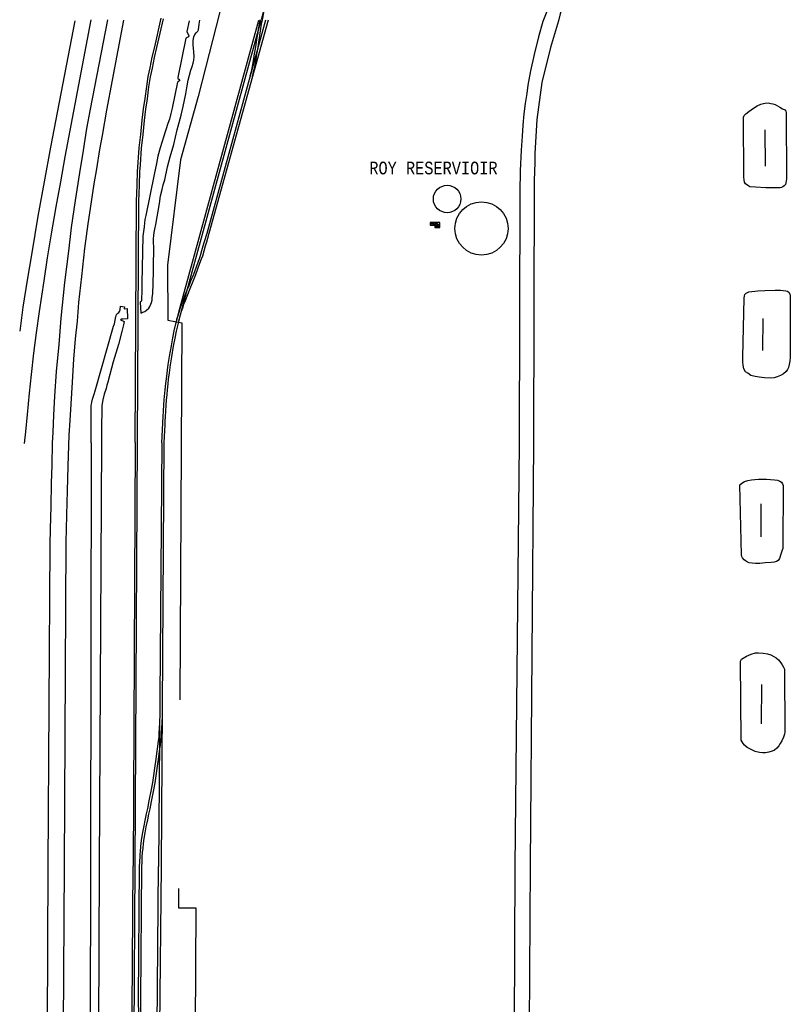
# Model space of a CAD drawing. Extents: x -0.5 to 41.9, y -0.5 to 29.8.
# Tile 21 of 128: x 3.9 to 4.9, y 11.9 to 13.2. Entities that reach past the tile are written whole.
import ezdxf
from ezdxf.enums import TextEntityAlignment as Align

# ---------------------------------------------------------------- set-up
doc = ezdxf.new("R2010")
doc.units = 0
doc.header["$MEASUREMENT"] = 0
doc.linetypes.add('DASHDOT', pattern=[1, 0.5, -0.25, 0, -0.25])
for name, color, linetype in [('11', 2, 'CONTINUOUS'), ('21', 5, 'CONTINUOUS'), ('23', 1, 'CONTINUOUS'), ('31', 2, 'DASHDOT'), ('41', 4, 'CONTINUOUS'), ('43', 3, 'CONTINUOUS'), ('44', 1, 'CONTINUOUS')]:
    doc.layers.add(name, color=color, linetype=linetype)
doc.styles.add('MONOTXT', font='MONOTXT', dxfattribs={"height": 0.2})

msp = doc.modelspace()

# ---------------------------------------------------------------- linework, layer by layer
at = {"layer": '11'}
for p, q in [((4.5629, 12.6429), (4.5575, 12.082)), ((4.5819, 12.643), (4.5778, 12.0844)), ((3.9382, 12.0829), (3.9352, 11.5204)), ((3.9597, 12.0829), (3.9566, 11.5207)), ((4.5575, 12.082), (4.5557, 11.6767)), ((4.5778, 12.0844), (4.5752, 11.6713))]:
    msp.add_line(p, q, dxfattribs=at)
for points in [[(4.7444, 13.4953), (4.7386, 13.4845), (4.7317, 13.4716), (4.7269, 13.4625), (4.6521, 13.3336), (4.648, 13.3262), (4.643, 13.3167), (4.6368, 13.3052), (4.6324, 13.296), (4.6287, 13.2886), (4.6233, 13.2772), (4.6192, 13.2677), (4.6157, 13.2598), (4.6111, 13.2477), (4.6075, 13.2378), (4.6047, 13.2304), (4.6013, 13.2212), (4.5987, 13.2135), (4.5962, 13.2069), (4.5944, 13.2026)], [(4.7485, 13.4653), (4.7409, 13.4512), (4.663, 13.3156), (4.6511, 13.2928), (4.6393, 13.2671), (4.629, 13.2429), (4.6205, 13.2209), (4.6176, 13.2126), (4.615, 13.2036)], [(3.9738, 13.2036), (3.9416, 13.0359), (3.9333, 12.99), (3.9251, 12.9445), (3.9169, 12.8957), (3.9106, 12.8596), (3.905, 12.8236), (3.9009, 12.7921)], [(3.9952, 13.2047), (3.9608, 13.023), (3.9548, 12.9901), (3.9488, 12.9569), (3.9428, 12.9211), (3.9375, 12.8892), (3.9329, 12.8588), (3.9265, 12.818), (3.9229, 12.7897), (3.919, 12.7627), (3.916, 12.7347), (3.9134, 12.7098), (3.9108, 12.6814), (3.9085, 12.6585), (3.9066, 12.6432)], [(4.0171, 13.2048), (3.9945, 13.0861), (3.9896, 13.0606), (3.9848, 13.0313), (3.9801, 13.002), (3.9743, 12.965), (3.9692, 12.9296), (3.9654, 12.898), (3.9603, 12.8566), (3.9556, 12.8091), (3.9527, 12.7744), (3.9492, 12.7386), (3.9471, 12.7058), (3.9457, 12.6804), (3.9446, 12.6582), (3.9437, 12.6433)], [(4.0385, 13.2042), (4.0158, 13.085), (4.0102, 13.0516), (4.0068, 13.0327), (4.0025, 13.007), (3.9991, 12.9871), (3.9956, 12.9635), (3.9912, 12.9341), (3.9869, 12.9015), (3.983, 12.8646), (3.9789, 12.8299), (3.9769, 12.8054), (3.9742, 12.7817), (3.972, 12.755), (3.9703, 12.7245), (3.9685, 12.6954), (3.9672, 12.6734), (3.9659, 12.6539), (3.9654, 12.6406)], [(4.5944, 13.2026), (4.5888, 13.182), (4.5829, 13.1588), (4.578, 13.1371), (4.5744, 13.1182), (4.5731, 13.1072), (4.5711, 13.0939), (4.5694, 13.0799), (4.5677, 13.0649), (4.5668, 13.0505), (4.5655, 13.0321), (4.5645, 13.0047), (4.5637, 12.9767), (4.5629, 12.6429)], [(4.615, 13.2036), (4.6047, 13.1679), (4.5933, 13.1215), (4.5907, 13.1053), (4.5865, 13.0728), (4.5836, 13.0277), (4.5837, 13.0158), (4.5829, 12.9919), (4.5819, 12.643)], [(3.9437, 12.6433), (3.9434, 12.6145), (3.9427, 12.5903), (3.942, 12.5594), (3.9412, 12.5299), (3.9409, 12.5093), (3.9382, 12.0829)], [(3.9654, 12.6406), (3.9648, 12.6131), (3.9636, 12.5801), (3.963, 12.5484), (3.9626, 12.529), (3.962, 12.5129), (3.9597, 12.0829)]]:
    msp.add_lwpolyline(points, dxfattribs=at)
at = {"layer": '21'}
for centre, radius in [((4.4675, 12.9672), 0.0182), ((4.5131, 12.9281), 0.0353)]:
    msp.add_circle(centre, radius, dxfattribs=at)
at = {"layer": '31'}
msp.add_lwpolyline([(4.5764, 14.702), (4.5582, 14.4979), (4.5095, 14.2601), (4.3967, 13.95), (4.3285, 13.7582), (4.2182, 13.4211), (4.1376, 13.1033), (4.1142, 13.0193), (4.0967, 12.8794), (4.0974, 12.8064), (4.116, 12.8031), (4.1113, 12.0276), (4.1342, 12.0274), (4.1324, 11.6362)], dxfattribs=at)
at = {"layer": '41'}
for p, q in [((4.054, 12.6444), (4.0513, 12.0826)), ((4.0566, 12.6467), (4.0537, 12.0829)), ((4.0894, 12.644), (4.0851, 12.0824)), ((4.092, 12.6439), (4.0882, 12.0828)), ((4.0801, 11.5191), (4.0851, 12.0824)), ((4.0882, 12.0828), (4.0827, 11.5191))]:
    msp.add_line(p, q, dxfattribs=at)
for points in [[(4.3236, 13.5818), (4.2211, 13.2048)], [(4.228, 13.2302), (4.2267, 13.225), (4.2252, 13.2194), (4.2245, 13.2162), (4.2236, 13.2121), (4.2232, 13.2092), (4.2225, 13.2047)], [(4.054, 12.6444), (4.0558, 12.9652), (4.0561, 12.9739), (4.0565, 12.986), (4.0571, 13.0032), (4.0594, 13.0351), (4.0613, 13.0528), (4.0632, 13.0717), (4.0652, 13.0867), (4.0672, 13.1006), (4.0692, 13.1162), (4.0714, 13.1294), (4.0739, 13.1411), (4.0766, 13.1552), (4.0798, 13.1688), (4.0885, 13.2068)], [(4.091, 13.2061), (4.0823, 13.1682), (4.0792, 13.1547), (4.0764, 13.1405), (4.074, 13.129), (4.0718, 13.1158), (4.0697, 13.1002), (4.0678, 13.0863), (4.0657, 13.0714), (4.0639, 13.0526), (4.062, 13.0348), (4.0604, 13.0124), (4.0598, 13.003), (4.0591, 12.9859), (4.0587, 12.9738), (4.0584, 12.9651), (4.0566, 12.6467)], [(4.0894, 12.644), (4.0911, 12.6789), (4.0915, 12.6859), (4.092, 12.6941), (4.0925, 12.7008), (4.0938, 12.7144), (4.0946, 12.7226), (4.0953, 12.7288), (4.0953, 12.7289), (4.0979, 12.7477), (4.0996, 12.7585), (4.1019, 12.7725), (4.1019, 12.7726), (4.1038, 12.783), (4.1038, 12.7831), (4.1058, 12.7926), (4.1082, 12.8033), (4.1101, 12.8102), (4.1124, 12.8191), (4.1162, 12.8336), (4.2181, 13.2045)], [(4.2206, 13.2038), (4.1188, 12.833), (4.117, 12.8264), (4.1149, 12.8185), (4.1126, 12.8095), (4.1108, 12.8026), (4.1084, 12.792), (4.1064, 12.7825), (4.1045, 12.7721), (4.1022, 12.7581), (4.1004, 12.7473), (4.099, 12.7367), (4.0979, 12.7285), (4.0972, 12.7223), (4.0964, 12.7141), (4.0958, 12.7079), (4.0951, 12.7005), (4.0947, 12.694), (4.0941, 12.6857), (4.0937, 12.6787), (4.0933, 12.6723), (4.0932, 12.6681), (4.092, 12.6439)], [(4.1091, 12.8063), (4.1094, 12.8078), (4.1113, 12.8141), (4.1126, 12.8187), (4.1126, 12.8188), (4.1141, 12.8232), (4.1158, 12.8281), (4.1178, 12.833), (4.1208, 12.8409), (4.1231, 12.8467), (4.1231, 12.8468), (4.1251, 12.8514), (4.1279, 12.8587), (4.1316, 12.8677), (4.1391, 12.8883), (4.1406, 12.8924), (4.1425, 12.8987), (4.1442, 12.9052), (4.146, 12.9108), (4.1492, 12.9221), (4.227, 13.2048)], [(4.2301, 13.2043), (4.1517, 12.9214), (4.1499, 12.9149), (4.1485, 12.9101), (4.1468, 12.9045), (4.145, 12.898), (4.1431, 12.8916), (4.1416, 12.8874), (4.1394, 12.8815), (4.1367, 12.8742), (4.134, 12.8668), (4.1304, 12.8577), (4.1275, 12.8504), (4.1255, 12.8457), (4.1232, 12.84), (4.1202, 12.8321), (4.1182, 12.8272), (4.1165, 12.8223), (4.1151, 12.818), (4.1138, 12.8133), (4.1128, 12.8099), (4.112, 12.8071), (4.1116, 12.8056)], [(4.2064, 13.1305), (4.2081, 13.1364), (4.2091, 13.1405), (4.2095, 13.1434), (4.2104, 13.1478), (4.2123, 13.1596), (4.2131, 13.1643), (4.2138, 13.169), (4.2139, 13.169), (4.2158, 13.1814), (4.2168, 13.1875), (4.2176, 13.1936), (4.2177, 13.1937), (4.2186, 13.1996), (4.2195, 13.2047)], [(4.2221, 13.2043), (4.2212, 13.1991), (4.2202, 13.1933), (4.2194, 13.1871), (4.2183, 13.1809), (4.2174, 13.175), (4.2164, 13.1686), (4.2157, 13.1638), (4.2148, 13.1591), (4.2137, 13.1523), (4.2129, 13.1473), (4.2121, 13.1429), (4.2116, 13.14), (4.2106, 13.1357), (4.2089, 13.1297)], [(4.0598, 12.0809), (4.06, 12.0895), (4.0604, 12.0952), (4.0607, 12.0989), (4.0609, 12.1016), (4.0616, 12.1093), (4.062, 12.1131), (4.0629, 12.1199), (4.0641, 12.1273), (4.0691, 12.1521), (4.0707, 12.1593), (4.0727, 12.1691), (4.0756, 12.1845), (4.0774, 12.1937), (4.0784, 12.1997), (4.0792, 12.206), (4.0802, 12.2126), (4.0817, 12.2244), (4.0827, 12.2321), (4.0837, 12.2383), (4.085, 12.2485), (4.0856, 12.254), (4.0859, 12.2586), (4.0864, 12.2663), (4.0865, 12.2719), (4.0865, 12.2772)], [(4.0894, 12.2772), (4.0894, 12.2718), (4.089, 12.2661), (4.0885, 12.2584), (4.0882, 12.2538), (4.0877, 12.2483), (4.0871, 12.2434), (4.0863, 12.2379), (4.0853, 12.2317), (4.0843, 12.2241), (4.0836, 12.2183), (4.0828, 12.2123), (4.0818, 12.2056), (4.0809, 12.1993), (4.08, 12.1932), (4.0782, 12.184), (4.0752, 12.1686), (4.0733, 12.1588), (4.0717, 12.1516), (4.0701, 12.144), (4.0683, 12.1348), (4.0667, 12.1269), (4.0655, 12.1194), (4.0645, 12.1126), (4.0639, 12.1065), (4.0634, 12.1008), (4.063, 12.0951), (4.0626, 12.0893), (4.0624, 12.0809)], [(4.0431, 11.5202), (4.0438, 11.5279), (4.0446, 11.5382), (4.0453, 11.5492), (4.0456, 11.5605), (4.0469, 11.5823), (4.0474, 11.5923), (4.0478, 11.601), (4.0481, 11.6142), (4.0484, 11.629), (4.0483, 11.6394), (4.0513, 12.0826)], [(4.0537, 12.0829), (4.051, 11.6394), (4.051, 11.629), (4.0508, 11.6141), (4.0504, 11.6009), (4.05, 11.5921), (4.0495, 11.5822), (4.0488, 11.5697), (4.0483, 11.5604), (4.0479, 11.5491), (4.0472, 11.538), (4.0464, 11.5277), (4.0457, 11.52)], [(4.0821, 11.6702), (4.082, 11.6756), (4.0812, 11.6868), (4.0805, 11.6919), (4.08, 11.6969), (4.0793, 11.7032), (4.0785, 11.7089), (4.0779, 11.7137), (4.0774, 11.7178), (4.0765, 11.7242), (4.0619, 11.8533), (4.0609, 11.8594), (4.06, 11.8678), (4.0594, 11.8765), (4.0589, 11.8831), (4.0586, 11.8916), (4.0584, 11.8993), (4.0583, 11.9066), (4.0598, 12.0809)], [(4.0624, 12.0809), (4.061, 11.9066), (4.0611, 11.8993), (4.0612, 11.8916), (4.0617, 11.8834), (4.062, 11.8767), (4.0626, 11.868), (4.0635, 11.8597), (4.0645, 11.8536), (4.0791, 11.7245), (4.0799, 11.718), (4.0805, 11.7141), (4.0811, 11.7092), (4.0819, 11.7036), (4.0826, 11.6972), (4.0833, 11.6925), (4.0837, 11.6871), (4.0841, 11.6831), (4.0843, 11.6798), (4.0847, 11.6758), (4.0847, 11.6702)]]:
    msp.add_lwpolyline(points, dxfattribs=at)
at = {"layer": '43'}
for p, q in [((4.8894, 13.0108), (4.8893, 13.059)), ((4.8862, 12.7662), (4.8863, 12.8089)), ((4.8835, 12.5629), (4.8833, 12.5193)), ((4.8842, 12.3236), (4.8837, 12.2714))]:
    msp.add_line(p, q, dxfattribs=at)
for points in [[(4.9175, 12.9939), (4.9167, 12.9886), (4.916, 12.9864), (4.9144, 12.9848), (4.9127, 12.9835), (4.9109, 12.9826), (4.9089, 12.9821), (4.9036, 12.9819), (4.8902, 12.9821), (4.8764, 12.9829), (4.8689, 12.9835), (4.866, 12.985), (4.8633, 12.9871), (4.8619, 12.9894), (4.8612, 12.9925), (4.861, 12.9963), (4.8606, 13.0759), (4.8613, 13.0779), (4.8636, 13.0799), (4.8676, 13.0833), (4.8708, 13.0854), (4.8739, 13.0878), (4.8785, 13.0908), (4.8832, 13.0929), (4.8868, 13.0939), (4.8893, 13.0944), (4.893, 13.0946), (4.8966, 13.094), (4.8992, 13.0934), (4.9024, 13.0923), (4.9084, 13.0888), (4.9122, 13.0869), (4.9151, 13.0852), (4.9166, 13.0837), (4.9171, 13.0817), (4.9172, 13.0804), (4.9175, 12.9939)], [(4.9225, 12.7575), (4.9219, 12.7521), (4.921, 12.7479), (4.9201, 12.7437), (4.9188, 12.741), (4.9168, 12.7385), (4.9133, 12.7353), (4.9095, 12.7332), (4.9052, 12.7313), (4.9013, 12.7302), (4.8965, 12.7296), (4.8882, 12.73), (4.8812, 12.7309), (4.8759, 12.732), (4.8703, 12.7332), (4.866, 12.7361), (4.8633, 12.7382), (4.8611, 12.7421), (4.8599, 12.7467), (4.8597, 12.7513), (4.8596, 12.7576), (4.8614, 12.8359), (4.8616, 12.8386), (4.8624, 12.8404), (4.8638, 12.8422), (4.8656, 12.8434), (4.8673, 12.8443), (4.8796, 12.8456), (4.8887, 12.8458), (4.9024, 12.8464), (4.9095, 12.8462), (4.9166, 12.8456), (4.9186, 12.845), (4.9212, 12.8432), (4.9221, 12.8398), (4.9224, 12.8366), (4.9225, 12.7575)], [(4.8555, 12.5881), (4.8582, 12.5906), (4.8617, 12.5925), (4.8663, 12.594), (4.8711, 12.5948), (4.8754, 12.5954), (4.8802, 12.5958), (4.8862, 12.5959), (4.8909, 12.5957), (4.8963, 12.5954), (4.9016, 12.595), (4.9054, 12.5944), (4.9086, 12.5933), (4.9109, 12.5917), (4.9122, 12.5897), (4.913, 12.5875), (4.9127, 12.5071), (4.9124, 12.5039), (4.9119, 12.5016), (4.9098, 12.4962), (4.908, 12.4906), (4.9073, 12.4892), (4.9062, 12.4877), (4.9042, 12.4866), (4.9011, 12.4857), (4.8972, 12.4852), (4.8892, 12.4846), (4.8819, 12.4841), (4.8762, 12.484), (4.8719, 12.4843), (4.8679, 12.4849), (4.8658, 12.4857), (4.8632, 12.4873), (4.8612, 12.4889), (4.8593, 12.4913), (4.8582, 12.4932), (4.8577, 12.4953), (4.8555, 12.5881)], [(4.8566, 12.3545), (4.858, 12.3569), (4.8644, 12.3611), (4.8704, 12.3637), (4.8762, 12.3654), (4.8805, 12.3657), (4.8863, 12.3652), (4.8922, 12.3641), (4.8966, 12.3627), (4.9005, 12.3608), (4.9038, 12.3588), (4.9069, 12.356), (4.91, 12.3523), (4.9117, 12.3495), (4.9136, 12.3467), (4.9146, 12.344), (4.9152, 12.2603), (4.9146, 12.2575), (4.9133, 12.2538), (4.9112, 12.249), (4.9092, 12.2452), (4.9073, 12.242), (4.9047, 12.239), (4.9017, 12.2366), (4.8985, 12.2351), (4.8941, 12.2337), (4.8896, 12.2329), (4.8858, 12.2327), (4.8815, 12.2333), (4.8759, 12.2348), (4.8723, 12.2363), (4.8687, 12.238), (4.8652, 12.24), (4.8616, 12.2432), (4.8598, 12.2454), (4.8586, 12.2473), (4.8574, 12.2495), (4.8566, 12.3545)]]:
    msp.add_lwpolyline(points, dxfattribs=at)
at = {"layer": '44'}
for p, q in [((3.9957, 12.6437), (3.9947, 12.083)), ((4.0093, 12.6448), (4.006, 12.0823)), ((3.9947, 12.083), (3.994, 11.524)), ((4.006, 12.0823), (4.0042, 11.524))]:
    msp.add_line(p, q, dxfattribs=at)
for points in [[(4.1254, 13.2035), (4.1224, 13.1894), (4.1251, 13.1834), (4.1247, 13.182), (4.1212, 13.1803), (4.1104, 13.1284), (4.1106, 13.1271), (4.1119, 13.1259), (4.1126, 13.1249), (4.1126, 13.124), (4.1115, 13.1229), (4.11, 13.1219), (4.1032, 13.0878), (4.1013, 13.0805), (4.0993, 13.0732), (4.0972, 13.0671), (4.0916, 13.049), (4.0871, 13.035), (4.0842, 13.0239), (4.0821, 13.0141), (4.079, 12.9999), (4.0679, 12.9452), (4.0668, 12.9398), (4.0661, 12.9354), (4.0657, 12.9305), (4.0649, 12.924), (4.0643, 12.9179), (4.0629, 12.8554), (4.0629, 12.8468), (4.0629, 12.8426), (4.0625, 12.8366), (4.0625, 12.8325), (4.0619, 12.8311), (4.0607, 12.8302), (4.0615, 12.8158), (4.0629, 12.8167), (4.0666, 12.8182), (4.0689, 12.8198), (4.072, 12.8224), (4.0734, 12.8246), (4.0747, 12.8276), (4.0755, 12.8301), (4.0763, 12.8331), (4.0767, 12.8365), (4.0773, 12.8416), (4.0775, 12.8464), (4.0776, 12.8501), (4.0786, 12.9027), (4.0784, 12.9101), (4.0783, 12.9145), (4.0786, 12.9186), (4.0791, 12.9227), (4.08, 12.9272), (4.0813, 12.9333), (4.0861, 12.9613), (4.0877, 12.9715), (4.0896, 12.98), (4.091, 12.9861), (4.0931, 12.9924), (4.0968, 13.0097), (4.1003, 13.0231), (4.105, 13.0394), (4.1096, 13.0588), (4.1149, 13.0783), (4.1177, 13.0897), (4.1212, 13.1065), (4.122, 13.1119), (4.1228, 13.1172), (4.1243, 13.1246), (4.1259, 13.1316), (4.1279, 13.1379), (4.1297, 13.1427), (4.1308, 13.1471), (4.1317, 13.1513), (4.1321, 13.1557), (4.1318, 13.1623), (4.1312, 13.1669), (4.1308, 13.1718), (4.1309, 13.1772), (4.1318, 13.182), (4.133, 13.1851), (4.1347, 13.1874), (4.137, 13.1896), (4.1379, 13.1917), (4.1386, 13.1988), (4.1395, 13.2043)], [(3.9957, 12.6437), (3.9955, 12.6867), (3.9954, 12.6905), (3.9956, 12.6932), (3.996, 12.6954), (3.9967, 12.698), (3.9976, 12.7016), (3.9985, 12.7056), (3.9995, 12.7085), (4.0008, 12.7127), (4.0253, 12.7985), (4.0264, 12.8019), (4.0284, 12.8112), (4.0286, 12.8124), (4.0293, 12.8139), (4.031, 12.8157), (4.0321, 12.8166), (4.0332, 12.8179), (4.0339, 12.8201), (4.0346, 12.8253), (4.0397, 12.8244), (4.0393, 12.8217), (4.0433, 12.8219), (4.0437, 12.8085), (4.038, 12.8077), (4.0356, 12.8078), (4.0343, 12.807), (4.0393, 12.8046), (4.0384, 12.8004), (4.0364, 12.7917), (4.032, 12.7744), (4.0249, 12.7511), (4.0205, 12.7346), (4.0175, 12.7242), (4.0163, 12.7203), (4.0154, 12.7161), (4.013, 12.7085), (4.0111, 12.7008), (4.0099, 12.6932), (4.0097, 12.6872), (4.0096, 12.6821), (4.0094, 12.6709), (4.0092, 12.6531), (4.0093, 12.6448)]]:
    msp.add_lwpolyline(points, dxfattribs=at)

# ---------------------------------------------------------------- texts
at = {"layer": '23', "style": 'MONOTXT', "width": 0.833333}
msp.add_text('ROY RESERVIOIR', height=0.016843, dxfattribs=at).set_placement((4.4494, 13.0083), align=Align.MIDDLE)

# ---------------------------------------------------------------- meshes
at = {"layer": '21'}
mesh = msp.add_polyface(dxfattribs=at)
corners = [(4.4452, 12.9323), (4.4511, 12.9295), (4.4466, 12.9323), (4.4452, 12.9332), (4.4556, 12.9295), (4.4511, 12.9322), (4.4452, 12.9359), (4.4561, 12.9295), (4.4452, 12.9362), (4.4579, 12.9295), (4.447, 12.9362), (4.4579, 12.9295), (4.4511, 12.9362), (4.4579, 12.932), (4.4511, 12.9362), (4.4579, 12.932), (4.4579, 12.9362)]
mesh.append_faces([[corners[k] for k in face] for face in [(0, 0, 2, 3), (3, 2, 5, 6), (1, 1, 4, 5), (6, 4, 7, 8), (8, 7, 9, 10), (10, 11, 13, 12), (12, 13, 15, 14), (14, 15, 16, 16)]], dxfattribs={"vtx0": -1, "vtx2": -1})

doc.saveas('drawing.dxf')
